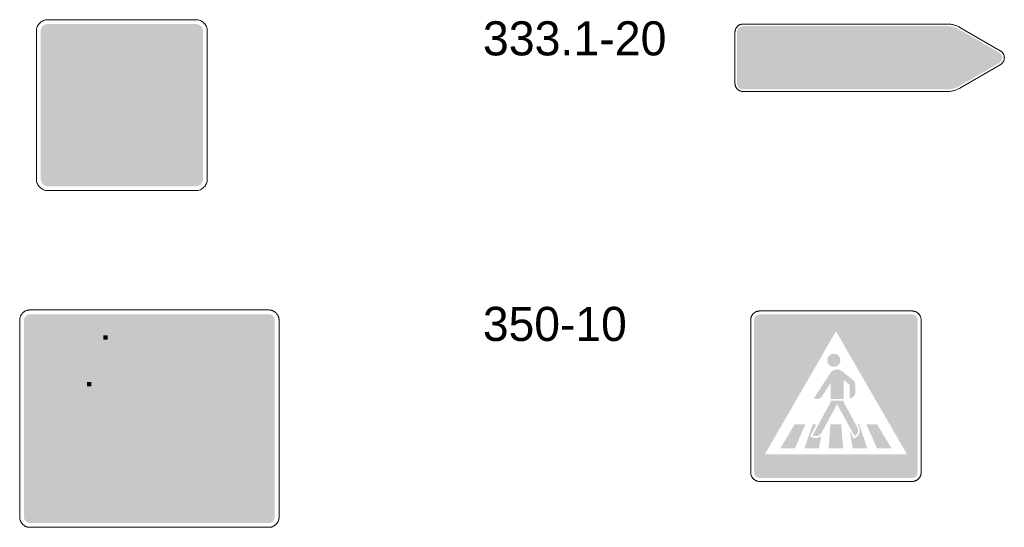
# Model space of a CAD drawing. Header units: millimetres. Extents: x 27 to 616, y -913 to 238.
# Tile 15 of 38: x 489 to 616, y -691 to -626. Entities that reach past the tile are written whole.
import ezdxf
from ezdxf.enums import TextEntityAlignment as Align

# ---------------------------------------------------------------- set-up
doc = ezdxf.new("R2010")
doc.units = ezdxf.units.MM
doc.header["$LTSCALE"] = 5
doc.linetypes.add('AUSGEZOGEN', pattern=[0])
doc.layers.add('Ebene_1', color=7, linetype='Continuous', true_color=0x000000)
doc.layers.add('Layer13', color=5, linetype='Continuous', true_color=0x0000ff)
doc.styles.add('Arial', font='arial.ttf')

msp = doc.modelspace()

# ---------------------------------------------------------------- hatches: boundary and pattern name
at = {"layer": 'Ebene_1', "linetype": 'AUSGEZOGEN', "lineweight": 18, "true_color": 0xce2729}
msp.add_hatch(color=242, dxfattribs=at).paths.add_polyline_path([(491.5, -645.67), (510.89, -626.27), (511.53, -626.27), (511.89, -626.35), (512.18, -626.54), (512.38, -626.84), (512.45, -627.19), (512.45, -627.83), (493.06, -647.23), (492.41, -647.23), (492.06, -647.15), (491.77, -646.96), (491.57, -646.66), (491.5, -646.31)], flags=0)
at = {"layer": 'Ebene_1', "linetype": 'AUSGEZOGEN', "lineweight": 18, "true_color": 0x000000}
for points in [[(582.14, -634.72), (581.83, -634.66), (581.58, -634.49), (581.42, -634.24), (581.35, -633.94), (581.35, -627.34), (581.42, -627.03), (581.58, -626.78), (581.83, -626.62), (582.14, -626.55), (608.53, -626.55), (608.9, -626.58), (609.27, -626.65), (609.62, -626.77), (609.96, -626.94), (615.19, -629.96), (615.43, -630.17), (615.56, -630.43), (615.58, -630.73), (615.48, -631.03), (615.36, -631.19), (615.19, -631.31), (609.96, -634.34), (609.62, -634.5), (609.27, -634.62), (608.9, -634.7), (608.53, -634.72)], [(595.95, -632.46), (595.95, -630.28), (595.69, -630.28), (595.69, -629.86), (595.95, -629.86), (595.95, -629.46), (596, -629.21), (596.14, -629), (596.35, -628.86), (596.61, -628.81), (597, -628.81), (597, -629.3), (596.64, -629.3), (596.52, -629.35), (596.47, -629.46), (596.47, -629.86), (597, -629.86), (597, -630.28), (596.47, -630.28), (596.47, -632.46)], [(600.25, -632.46), (600.25, -628.81), (600.78, -628.81), (600.78, -630.15), (601.05, -629.93), (601.37, -629.83), (601.7, -629.86), (602.01, -630.02), (602.15, -630.16), (602.26, -630.32), (602.32, -630.51), (602.34, -630.7), (602.34, -632.46), (601.82, -632.46), (601.82, -630.86), (601.78, -630.66), (601.67, -630.5), (601.5, -630.38), (601.3, -630.34), (601.09, -630.38), (600.93, -630.5), (600.82, -630.66), (600.78, -630.86), (600.78, -632.46)], [(592.37, -632.46), (591.85, -632.46), (591.85, -632.17), (591.58, -632.39), (591.26, -632.49), (590.92, -632.46), (590.61, -632.3), (590.47, -632.16), (590.37, -631.99), (590.31, -631.81), (590.29, -631.61), (590.29, -629.86), (590.81, -629.86), (590.81, -631.45), (590.85, -631.65), (590.96, -631.82), (591.12, -631.93), (591.33, -631.97), (591.53, -631.93), (591.7, -631.82), (591.81, -631.65), (591.85, -631.45), (591.85, -629.86), (592.37, -629.86)], [(593.02, -632.05), (593.39, -631.67), (593.64, -631.86), (593.93, -631.97), (594.24, -631.99), (594.55, -631.92), (594.64, -631.87), (594.69, -631.79), (594.7, -631.59), (594.61, -631.47), (594.47, -631.42), (593.92, -631.38), (593.62, -631.3), (593.38, -631.12), (593.23, -630.86), (593.19, -630.55), (593.24, -630.31), (593.37, -630.1), (593.55, -629.94), (593.78, -629.84), (594.15, -629.8), (594.51, -629.84), (594.86, -629.96), (595.17, -630.15), (594.85, -630.56), (594.64, -630.43), (594.4, -630.35), (594.15, -630.32), (593.91, -630.35), (593.81, -630.39), (593.75, -630.47), (593.71, -630.67), (593.8, -630.8), (593.95, -630.86), (594.5, -630.9), (594.8, -630.98), (595.04, -631.16), (595.19, -631.42), (595.24, -631.73), (595.19, -631.95), (595.08, -632.14), (594.93, -632.3), (594.73, -632.41), (594.28, -632.51), (593.82, -632.48), (593.4, -632.32)], [(603.12, -632.46), (603.12, -629.86), (603.64, -629.86), (603.64, -630.15), (603.91, -629.93), (604.24, -629.83), (604.57, -629.86), (604.88, -630.02), (604.51, -630.48), (604.33, -630.37), (604.13, -630.34), (603.94, -630.39), (603.78, -630.52), (603.68, -630.68), (603.64, -630.86), (603.64, -632.46)], [(606.32, -632.46), (605.99, -632.46), (605.76, -632.42), (605.58, -632.29), (605.45, -632.1), (605.4, -631.88), (605.4, -630.28), (605.14, -630.28), (605.14, -629.86), (605.4, -629.86), (605.4, -629.07), (605.92, -629.07), (605.92, -629.86), (606.32, -629.86), (606.32, -630.28), (605.92, -630.28), (605.92, -631.81), (605.97, -631.92), (606.09, -631.97), (606.32, -631.97)], [(594.7, -669.68), (594.63, -670.01), (594.45, -670.28), (594.18, -670.46), (593.85, -670.53), (593.51, -670.46), (593.24, -670.28), (593.06, -670.01), (592.99, -669.68), (593.06, -669.34), (593.24, -669.07), (593.51, -668.89), (593.85, -668.82), (594.18, -668.89), (594.45, -669.07), (594.63, -669.34)], [(595.12, -672.21), (595.12, -674.68), (593.42, -674.68), (593.42, -672.64), (592.31, -674.34), (592.11, -674.55), (591.84, -674.67), (591.56, -674.67), (591.28, -674.56), (593.38, -671.33), (593.51, -671.16), (593.67, -671.03), (594.05, -670.87), (594.46, -670.86), (594.85, -671.02), (594.96, -671.1), (596.39, -672.3), (596.56, -672.52), (596.62, -672.79), (596.62, -673.83), (596.56, -674.12), (596.4, -674.36), (596.16, -674.52), (595.87, -674.58), (595.87, -672.84)], [(594.27, -675.33), (592.26, -679.03), (592.04, -679.29), (591.75, -679.44), (591.43, -679.47), (591.1, -679.37), (593.37, -675.2), (593.42, -675), (593.42, -674.9), (595.12, -674.9), (595.12, -675), (595.18, -675.2), (596.87, -678.32), (596.97, -678.64), (596.94, -678.97), (596.79, -679.26), (596.53, -679.48)], [(586.95, -681.04), (588.81, -677.92), (590.19, -677.92), (588.82, -681.04)], [(590.06, -681.04), (591.12, -677.92), (591.63, -677.92), (590.79, -679.47), (590.99, -679.58), (591.31, -679.69), (591.63, -679.7), (591.94, -679.62), (592.22, -679.44), (591.93, -681.04)], [(593.18, -681.04), (593.42, -677.92), (594.81, -677.92), (595.05, -681.04)], [(596.3, -681.04), (595.89, -678.8), (596.43, -679.79), (596.64, -679.68), (596.82, -679.56), (596.97, -679.41), (597.08, -679.23), (597.16, -679.04), (597.2, -678.62), (597.07, -678.21), (596.92, -677.92), (597.12, -677.92), (598.17, -681.04)], [(599.42, -681.04), (598.04, -677.92), (599.42, -677.92), (601.29, -681.04)]]:
    msp.add_hatch(color=18, dxfattribs=at).paths.add_polyline_path(points, flags=0)
at = {"layer": 'Ebene_1', "linetype": 'AUSGEZOGEN', "lineweight": 18, "true_color": 0xfffffe}
for points in [[(582.14, -634.29), (582, -634.26), (581.89, -634.19), (581.81, -634.07), (581.79, -633.94), (581.79, -627.33), (581.81, -627.2), (581.89, -627.09), (582, -627.01), (582.14, -626.99), (608.53, -626.99), (609.16, -627.07), (609.46, -627.17), (609.74, -627.31), (614.98, -630.34), (615.08, -630.43), (615.14, -630.55), (615.15, -630.68), (615.1, -630.81), (614.98, -630.94), (609.74, -633.96), (609.46, -634.1), (609.16, -634.2), (608.53, -634.29)], [(494.32, -640.47), (496.69, -640.47), (494.33, -642.83), (494.32, -642.75)], [(507.14, -640.47), (509.62, -640.47), (509.62, -642.75), (509.57, -642.99), (509.44, -643.18), (509.24, -643.32), (509, -643.37), (507.76, -643.37), (507.52, -643.32), (507.32, -643.18), (507.19, -642.99), (507.14, -642.75)], [(492.61, -670.28), (492.61, -666.46), (493.16, -666.46), (494.25, -668.95), (495.34, -666.46), (495.89, -666.46), (495.89, -670.28), (495.31, -670.28), (495.31, -667.86), (494.49, -669.74), (494.01, -669.74), (493.19, -667.86), (493.19, -670.28)], [(499.58, -666.46), (500.12, -666.46), (500.12, -667.01), (499.58, -667.01)], [(499.58, -667.55), (500.12, -667.55), (500.12, -670.28), (499.58, -670.28)], [(500.94, -670.28), (500.94, -667.55), (501.49, -667.55), (501.49, -667.86), (501.64, -667.72), (501.81, -667.61), (502, -667.54), (502.21, -667.52), (502.56, -667.59), (502.86, -667.79), (503.05, -668.08), (503.13, -668.44), (503.13, -670.28), (502.58, -670.28), (502.58, -668.61), (502.54, -668.4), (502.42, -668.22), (502.25, -668.11), (502.03, -668.06), (501.82, -668.11), (501.65, -668.22), (501.53, -668.4), (501.49, -668.61), (501.49, -670.28)], [(503.74, -670.28), (503.74, -669.84), (505.11, -668.03), (503.81, -668.03), (503.81, -667.55), (505.79, -667.55), (505.79, -667.96), (504.43, -669.77), (505.79, -669.77), (505.79, -670.28)], [(493.57, -676.29), (492.61, -672.47), (493.23, -672.47), (493.84, -675.2), (494.59, -672.47), (495, -672.47), (495.75, -675.2), (496.37, -672.47), (496.98, -672.47), (496.03, -676.29), (495.51, -676.29), (494.8, -673.53), (494.08, -676.29)], [(497.46, -672.47), (498.01, -672.47), (498.01, -673.02), (497.46, -673.02)], [(497.46, -673.56), (498.01, -673.56), (498.01, -676.29), (497.46, -676.29)], [(501.56, -675.86), (501.94, -675.47), (502.12, -675.61), (502.31, -675.72), (502.53, -675.78), (502.75, -675.8), (503.16, -675.73), (503.28, -675.63), (503.33, -675.47), (503.26, -675.29), (503.08, -675.2), (502.5, -675.17), (502.19, -675.09), (501.95, -674.91), (501.79, -674.65), (501.73, -674.35), (501.77, -674.08), (501.9, -673.84), (502.1, -673.66), (502.36, -673.55), (502.75, -673.5), (503.04, -673.53), (503.31, -673.6), (503.57, -673.71), (503.81, -673.87), (503.47, -674.3), (503.13, -674.11), (502.75, -674.05), (502.48, -674.08), (502.33, -674.18), (502.27, -674.35), (502.35, -674.53), (502.53, -674.62), (503.11, -674.66), (503.41, -674.73), (503.66, -674.91), (503.82, -675.17), (503.88, -675.47), (503.84, -675.72), (503.73, -675.94), (503.57, -676.12), (503.35, -676.24), (503.05, -676.32), (502.75, -676.35), (502.42, -676.32), (502.11, -676.22), (501.81, -676.07)], [(516.24, -676.29), (516.24, -673.56), (516.79, -673.56), (516.79, -673.87), (516.93, -673.73), (517.11, -673.62), (517.3, -673.55), (517.5, -673.53), (517.86, -673.6), (518.15, -673.8), (518.35, -674.09), (518.42, -674.45), (518.42, -676.29), (517.88, -676.29), (517.88, -674.62), (517.84, -674.41), (517.72, -674.23), (517.54, -674.12), (517.33, -674.07), (517.12, -674.12), (516.95, -674.23), (516.83, -674.41), (516.79, -674.62), (516.79, -676.29)], [(501.05, -686.75), (506.77, -681.27), (505.21, -680.32), (505.13, -680.24), (505.1, -680.13), (505.15, -679.99), (505.28, -679.92), (509.72, -679.03), (509.76, -679.02), (509.92, -679.09), (509.98, -679.24), (509.98, -679.29), (509.09, -683.73), (509.01, -683.85), (508.87, -683.9), (508.77, -683.88), (508.69, -683.8), (507.73, -682.24), (502.25, -687.95)]]:
    msp.add_hatch(color=7, dxfattribs=at).paths.add_polyline_path(points, flags=0)
at = {"layer": 'Ebene_1', "linetype": 'AUSGEZOGEN', "lineweight": 18, "true_color": 0x000000}
h = msp.add_hatch(color=18, dxfattribs=at)
h.paths.add_polyline_path([(586.77, -632.46), (588.1, -628.81), (588.56, -628.81), (589.9, -632.46), (589.31, -632.46), (589.03, -631.65), (587.63, -631.65), (587.35, -632.46)], flags=0)
h.paths.add_polyline_path([(587.79, -631.16), (588.87, -631.16), (588.33, -629.56)], flags=0)
at = {"layer": 'Ebene_1', "linetype": 'AUSGEZOGEN', "lineweight": 18, "true_color": 0xfffffe}
h = msp.add_hatch(color=7, dxfattribs=at)
h.paths.add_polyline_path([(493.29, -636.34), (493.35, -635.94), (493.54, -635.59), (493.78, -635.26), (494.22, -634.51), (495.85, -630.75), (496.01, -630.5), (496.24, -630.3), (496.5, -630.18), (496.8, -630.13), (507.03, -630.13), (505.99, -631.17), (497.05, -631.17), (496.83, -631.24), (496.67, -631.42), (495.25, -634.68), (502.48, -634.68), (497.1, -640.06), (494.32, -640.06), (493.92, -639.98), (493.59, -639.76), (493.37, -639.43), (493.29, -639.02)], flags=0)
h.paths.add_polyline_path([(496.8, -636.96), (496.71, -636.47), (496.44, -636.08), (496.05, -635.81), (495.56, -635.72), (495.08, -635.81), (494.68, -636.08), (494.42, -636.47), (494.32, -636.96), (494.42, -637.44), (494.68, -637.83), (495.08, -638.1), (495.56, -638.2), (496.05, -638.1), (496.44, -637.83), (496.71, -637.44)], flags=0)
at = {"layer": 'Ebene_1', "linetype": 'AUSGEZOGEN', "lineweight": 18, "true_color": 0x000000}
h = msp.add_hatch(color=18, dxfattribs=at)
h.paths.add_polyline_path([(599.47, -632.46), (598.95, -632.46), (598.95, -632.19), (598.76, -632.39), (598.5, -632.46), (598.17, -632.46), (597.86, -632.4), (597.62, -632.23), (597.45, -631.98), (597.39, -631.68), (597.45, -631.38), (597.62, -631.13), (597.86, -630.96), (598.17, -630.9), (598.95, -630.9), (598.95, -630.64), (598.88, -630.45), (598.71, -630.35), (598.15, -630.35), (598.03, -630.4), (597.94, -630.51), (597.53, -630.18), (597.76, -629.95), (598.06, -629.83), (598.43, -629.8), (598.8, -629.83), (599.07, -629.93), (599.28, -630.11), (599.42, -630.35), (599.47, -630.64)], flags=0)
h.paths.add_polyline_path([(598.95, -631.32), (598.2, -631.32), (598.08, -631.35), (597.97, -631.42), (597.9, -631.52), (597.88, -631.65), (597.9, -631.77), (597.97, -631.88), (598.08, -631.95), (598.2, -631.97), (598.63, -631.97), (598.75, -631.95), (598.86, -631.88), (598.93, -631.77), (598.95, -631.65)], flags=0)
at = {"layer": 'Ebene_1', "linetype": 'AUSGEZOGEN', "lineweight": 18, "true_color": 0xfffffe}
h = msp.add_hatch(color=7, dxfattribs=at)
h.paths.add_polyline_path([(508.52, -631.76), (509.72, -634.51), (510.16, -635.26), (510.41, -635.59), (510.59, -635.94), (510.66, -636.34), (510.66, -639.02), (510.57, -639.43), (510.35, -639.76), (510.02, -639.98), (509.62, -640.06), (500.22, -640.06), (505.6, -634.68), (508.69, -634.68), (507.75, -632.53)], flags=0)
h.paths.add_polyline_path([(509.62, -636.96), (509.52, -636.47), (509.26, -636.08), (508.86, -635.81), (508.38, -635.72), (507.9, -635.81), (507.5, -636.08), (507.24, -636.47), (507.14, -636.96), (507.24, -637.44), (507.5, -637.83), (507.9, -638.1), (508.38, -638.2), (508.86, -638.1), (509.26, -637.83), (509.52, -637.44)], flags=0)
h = msp.add_hatch(color=7, dxfattribs=at)
h.paths.add_polyline_path([(498.76, -670.28), (498.21, -670.28), (498.21, -670), (498.12, -670.12), (498.01, -670.21), (497.73, -670.28), (497.39, -670.28), (497.07, -670.22), (496.81, -670.04), (496.64, -669.78), (496.57, -669.46), (496.64, -669.15), (496.81, -668.88), (497.07, -668.71), (497.39, -668.64), (498.21, -668.64), (498.21, -668.37), (498.14, -668.17), (497.96, -668.07), (497.66, -668.04), (497.37, -668.07), (497.24, -668.13), (497.15, -668.24), (496.72, -667.89), (496.96, -667.66), (497.28, -667.53), (497.66, -667.5), (498.05, -667.53), (498.33, -667.63), (498.56, -667.82), (498.7, -668.08), (498.76, -668.37)], flags=0)
h.paths.add_polyline_path([(498.21, -669.09), (497.43, -669.09), (497.29, -669.12), (497.18, -669.19), (497.11, -669.3), (497.08, -669.43), (497.11, -669.56), (497.18, -669.67), (497.29, -669.75), (497.43, -669.77), (497.87, -669.77), (498, -669.75), (498.11, -669.67), (498.18, -669.56), (498.21, -669.43)], flags=0)
h = msp.add_hatch(color=7, dxfattribs=at)
h.paths.add_polyline_path([(504.56, -676.29), (504.56, -672.47), (505.11, -672.47), (505.11, -673.87), (505.25, -673.73), (505.43, -673.62), (505.62, -673.55), (505.83, -673.53), (506.18, -673.6), (506.48, -673.8), (506.67, -674.09), (506.75, -674.45), (506.75, -675.41), (506.67, -675.76), (506.48, -676.06), (506.18, -676.26), (505.83, -676.33), (505.62, -676.3), (505.43, -676.24), (505.25, -676.13), (505.11, -675.98), (505.11, -676.29)], flags=0)
h.paths.add_polyline_path([(505.11, -675.23), (505.15, -675.45), (505.27, -675.62), (505.44, -675.74), (505.65, -675.78), (505.87, -675.74), (506.04, -675.62), (506.16, -675.45), (506.2, -675.23), (506.2, -674.62), (506.16, -674.41), (506.04, -674.23), (505.87, -674.12), (505.65, -674.07), (505.44, -674.12), (505.27, -674.23), (505.15, -674.41), (505.11, -674.62)], flags=0)
h = msp.add_hatch(color=7, dxfattribs=at)
h.paths.add_polyline_path([(512.48, -676.29), (511.94, -676.29), (511.94, -675.98), (511.79, -676.13), (511.62, -676.24), (511.42, -676.3), (511.22, -676.33), (510.86, -676.26), (510.57, -676.06), (510.37, -675.76), (510.3, -675.41), (510.3, -674.45), (510.37, -674.09), (510.57, -673.8), (510.86, -673.6), (511.22, -673.53), (511.42, -673.55), (511.62, -673.62), (511.79, -673.73), (511.94, -673.87), (511.94, -672.47), (512.48, -672.47)], flags=0)
h.paths.add_polyline_path([(511.94, -675.23), (511.94, -674.62), (511.89, -674.41), (511.78, -674.23), (511.6, -674.12), (511.39, -674.07), (511.18, -674.12), (511, -674.23), (510.89, -674.41), (510.84, -674.62), (510.84, -675.23), (510.89, -675.45), (511, -675.62), (511.18, -675.74), (511.39, -675.78), (511.6, -675.74), (511.78, -675.62), (511.89, -675.45)], flags=0)
h = msp.add_hatch(color=7, dxfattribs=at)
h.paths.add_polyline_path([(501.01, -675.13), (499.3, -675.13), (499.3, -675.2), (499.33, -675.37), (499.4, -675.53), (499.52, -675.65), (499.67, -675.74), (499.95, -675.79), (500.27, -675.72), (500.53, -675.53), (500.95, -675.88), (500.74, -676.08), (500.5, -676.22), (500.23, -676.31), (499.95, -676.34), (499.7, -676.32), (499.47, -676.25), (499.17, -676.08), (498.95, -675.83), (498.81, -675.53), (498.76, -675.2), (498.76, -674.65), (498.78, -674.43), (498.85, -674.22), (498.95, -674.02), (499.09, -673.86), (499.25, -673.72), (499.45, -673.62), (499.66, -673.55), (499.88, -673.53), (500.11, -673.55), (500.32, -673.62), (500.51, -673.72), (500.68, -673.86), (500.82, -674.02), (500.92, -674.22), (500.99, -674.43), (501.01, -674.65)], flags=0)
h.paths.add_polyline_path([(499.3, -674.65), (500.46, -674.65), (500.42, -674.43), (500.29, -674.24), (500.11, -674.12), (499.88, -674.07), (499.66, -674.12), (499.47, -674.24), (499.35, -674.43)], flags=0)
h = msp.add_hatch(color=7, dxfattribs=at)
h.paths.add_polyline_path([(509.55, -676.29), (509, -676.29), (509, -676.01), (508.91, -676.13), (508.8, -676.22), (508.52, -676.29), (508.18, -676.29), (507.86, -676.23), (507.6, -676.05), (507.43, -675.79), (507.36, -675.47), (507.43, -675.15), (507.6, -674.89), (507.86, -674.72), (508.18, -674.65), (509, -674.65), (509, -674.38), (508.93, -674.18), (508.75, -674.08), (508.45, -674.05), (508.16, -674.08), (508.03, -674.14), (507.94, -674.24), (507.51, -673.9), (507.75, -673.67), (508.07, -673.54), (508.45, -673.51), (508.84, -673.54), (509.12, -673.64), (509.35, -673.83), (509.49, -674.09), (509.55, -674.38)], flags=0)
h.paths.add_polyline_path([(509, -675.1), (508.22, -675.1), (508.08, -675.13), (507.97, -675.2), (507.9, -675.31), (507.87, -675.44), (507.9, -675.57), (507.97, -675.68), (508.08, -675.75), (508.22, -675.78), (508.66, -675.78), (508.79, -675.75), (508.9, -675.68), (508.97, -675.57), (509, -675.44)], flags=0)
h = msp.add_hatch(color=7, dxfattribs=at)
h.paths.add_polyline_path([(515.49, -675.13), (513.78, -675.13), (513.78, -675.2), (513.81, -675.37), (513.88, -675.53), (514, -675.65), (514.15, -675.74), (514.43, -675.79), (514.75, -675.72), (515.01, -675.53), (515.42, -675.88), (515.22, -676.08), (514.98, -676.22), (514.71, -676.31), (514.43, -676.34), (514.18, -676.32), (513.94, -676.25), (513.65, -676.08), (513.43, -675.83), (513.28, -675.53), (513.23, -675.2), (513.23, -674.65), (513.26, -674.43), (513.32, -674.22), (513.43, -674.02), (513.56, -673.86), (513.73, -673.72), (513.92, -673.62), (514.13, -673.55), (514.36, -673.53), (514.59, -673.55), (514.8, -673.62), (514.99, -673.72), (515.16, -673.86), (515.3, -674.02), (515.4, -674.22), (515.47, -674.43), (515.49, -674.65)], flags=0)
h.paths.add_polyline_path([(513.78, -674.65), (514.94, -674.65), (514.9, -674.43), (514.77, -674.24), (514.59, -674.12), (514.36, -674.07), (514.14, -674.12), (513.95, -674.24), (513.83, -674.43)], flags=0)
at = {"layer": 'Layer13', "linetype": 'AUSGEZOGEN', "lineweight": 18, "true_color": 0x0000ff}
for points in [[(492.41, -647.23), (492.06, -647.15), (491.77, -646.96), (491.57, -646.66), (491.5, -646.31), (491.5, -627.19), (491.57, -626.84), (491.77, -626.54), (492.06, -626.35), (492.41, -626.27), (511.53, -626.27), (511.89, -626.35), (512.18, -626.54), (512.37, -626.84), (512.45, -627.19), (512.45, -646.31), (512.37, -646.66), (512.18, -646.96), (511.89, -647.15), (511.53, -647.23)], [(490.1, -690.68), (489.8, -690.62), (489.56, -690.46), (489.39, -690.22), (489.33, -689.92), (489.33, -664.49), (489.39, -664.2), (489.56, -663.95), (489.8, -663.79), (490.1, -663.73), (520.94, -663.73), (521.24, -663.79), (521.48, -663.95), (521.64, -664.2), (521.7, -664.49), (521.7, -689.92), (521.64, -690.22), (521.48, -690.46), (521.24, -690.62), (520.94, -690.68)]]:
    msp.add_hatch(color=5, dxfattribs=at).paths.add_polyline_path(points, flags=0)
h = msp.add_hatch(color=5, dxfattribs=at)
h.paths.add_polyline_path([(584.29, -684.87), (584, -684.81), (583.77, -684.66), (583.61, -684.42), (583.56, -684.14), (583.56, -664.49), (583.61, -664.2), (583.77, -663.97), (584, -663.81), (584.29, -663.75), (603.94, -663.75), (604.23, -663.81), (604.46, -663.97), (604.62, -664.2), (604.68, -664.49), (604.68, -684.14), (604.62, -684.42), (604.46, -684.66), (604.23, -684.81), (603.94, -684.87)], flags=0)
h.paths.add_polyline_path([(584.95, -681.81), (603.29, -681.81), (594.12, -665.93)], flags=0)

# ---------------------------------------------------------------- linework, layer by layer
at = {"layer": 'Ebene_1', "color": 7, "linetype": 'AUSGEZOGEN', "lineweight": 18, "true_color": 0xfffffe}
for p, q in [((492.41, -625.72), (511.53, -625.72)), ((490.94, -646.31), (490.94, -627.19)), ((513, -627.19), (513, -646.31)), ((511.53, -647.78), (492.41, -647.78))]:
    msp.add_line(p, q, dxfattribs=at)
at = {"layer": 'Ebene_1', "color": 18, "linetype": 'AUSGEZOGEN', "lineweight": 18, "true_color": 0x000000}
for p, q in [((582.14, -626.29), (608.53, -626.29)), ((581.09, -633.94), (581.09, -627.34)), ((610.09, -626.71), (615.32, -629.73)), ((615.32, -631.54), (610.09, -634.56)), ((608.53, -634.98), (582.14, -634.98)), ((490.1, -663.18), (520.94, -663.18)), ((488.79, -689.92), (488.79, -664.49)), ((522.25, -664.49), (522.25, -689.92)), ((583.12, -684.14), (583.12, -664.49)), ((584.29, -663.31), (603.94, -663.31)), ((605.12, -664.49), (605.12, -684.14)), ((603.94, -685.31), (584.29, -685.31)), ((520.94, -691.23), (490.1, -691.23))]:
    msp.add_line(p, q, dxfattribs=at)
at = {"layer": 'Ebene_1', "color": 7, "linetype": 'AUSGEZOGEN', "lineweight": 18, "true_color": 0xfffffe}
for points in [[(490.94, -627.19), (490.95, -627.04), (490.97, -626.9), (491.01, -626.76), (491.06, -626.62), (491.12, -626.49), (491.19, -626.37), (491.28, -626.26), (491.37, -626.15), (491.48, -626.06), (491.59, -625.97), (491.71, -625.9), (491.84, -625.84), (491.98, -625.79), (492.12, -625.75), (492.26, -625.73), (492.41, -625.72)], [(511.53, -625.72), (511.68, -625.73), (511.82, -625.75), (511.96, -625.79), (512.1, -625.84), (512.23, -625.9), (512.35, -625.97), (512.46, -626.06), (512.57, -626.15), (512.66, -626.26), (512.75, -626.37), (512.82, -626.49), (512.88, -626.62), (512.93, -626.76), (512.97, -626.9), (512.99, -627.04), (513, -627.19)], [(492.41, -647.78), (492.26, -647.77), (492.12, -647.75), (491.98, -647.71), (491.84, -647.66), (491.71, -647.6), (491.59, -647.52), (491.48, -647.44), (491.37, -647.35), (491.28, -647.24), (491.19, -647.13), (491.12, -647.01), (491.06, -646.88), (491.01, -646.74), (490.97, -646.6), (490.95, -646.46), (490.94, -646.31)], [(513, -646.31), (512.99, -646.46), (512.97, -646.6), (512.93, -646.74), (512.88, -646.88), (512.82, -647.01), (512.75, -647.13), (512.66, -647.24), (512.57, -647.35), (512.46, -647.44), (512.35, -647.52), (512.23, -647.6), (512.1, -647.66), (511.96, -647.71), (511.82, -647.75), (511.68, -647.77), (511.53, -647.78)]]:
    msp.add_lwpolyline(points, dxfattribs=at)
at = {"layer": 'Ebene_1', "color": 18, "linetype": 'AUSGEZOGEN', "lineweight": 18, "true_color": 0x000000}
for points in [[(581.09, -627.34), (581.09, -627.28), (581.1, -627.23), (581.1, -627.18), (581.11, -627.13), (581.12, -627.08), (581.14, -627.03), (581.15, -626.98), (581.17, -626.93), (581.19, -626.88), (581.22, -626.84), (581.24, -626.8), (581.27, -626.75), (581.3, -626.71), (581.33, -626.67), (581.36, -626.63), (581.4, -626.6), (581.43, -626.56), (581.47, -626.53), (581.51, -626.5), (581.55, -626.47), (581.59, -626.44), (581.64, -626.42), (581.68, -626.4), (581.73, -626.38), (581.78, -626.36), (581.83, -626.34), (581.87, -626.33), (581.93, -626.31), (581.98, -626.31), (582.03, -626.3), (582.08, -626.29), (582.14, -626.29)], [(608.53, -626.29), (608.63, -626.3), (608.73, -626.3), (608.83, -626.31), (608.94, -626.32), (609.04, -626.34), (609.14, -626.35), (609.24, -626.38), (609.34, -626.4), (609.43, -626.43), (609.53, -626.46), (609.63, -626.49), (609.72, -626.53), (609.82, -626.57), (609.91, -626.61), (610, -626.66), (610.09, -626.71)], [(615.32, -629.73), (615.37, -629.76), (615.41, -629.79), (615.46, -629.82), (615.5, -629.86), (615.53, -629.89), (615.57, -629.93), (615.6, -629.97), (615.64, -630.01), (615.67, -630.05), (615.69, -630.09), (615.72, -630.13), (615.74, -630.18), (615.76, -630.22), (615.78, -630.27), (615.8, -630.32), (615.81, -630.37), (615.82, -630.41), (615.83, -630.46), (615.84, -630.51), (615.84, -630.56), (615.85, -630.61), (615.85, -630.66), (615.84, -630.71), (615.84, -630.77), (615.83, -630.82), (615.82, -630.87), (615.81, -630.92), (615.79, -630.97), (615.78, -631.01), (615.76, -631.06), (615.73, -631.11), (615.71, -631.16)], [(615.71, -631.16), (615.67, -631.22), (615.63, -631.27), (615.59, -631.32), (615.54, -631.37), (615.49, -631.42), (615.44, -631.46), (615.38, -631.5), (615.32, -631.54)], [(582.14, -634.98), (582.08, -634.98), (582.03, -634.98), (581.98, -634.97), (581.93, -634.96), (581.87, -634.95), (581.83, -634.94), (581.78, -634.92), (581.73, -634.9), (581.68, -634.88), (581.64, -634.86), (581.59, -634.83), (581.55, -634.8), (581.51, -634.78), (581.47, -634.74), (581.43, -634.71), (581.4, -634.68), (581.36, -634.64), (581.33, -634.6), (581.3, -634.56), (581.27, -634.52), (581.24, -634.48), (581.22, -634.44), (581.19, -634.39), (581.17, -634.34), (581.15, -634.3), (581.14, -634.25), (581.12, -634.2), (581.11, -634.15), (581.1, -634.1), (581.1, -634.05), (581.09, -633.99), (581.09, -633.94)], [(610.09, -634.56), (610, -634.61), (609.91, -634.66), (609.82, -634.7), (609.72, -634.74), (609.63, -634.78), (609.53, -634.82), (609.43, -634.85), (609.34, -634.88), (609.24, -634.9), (609.14, -634.92), (609.04, -634.94), (608.94, -634.96), (608.83, -634.97), (608.73, -634.98), (608.63, -634.98), (608.53, -634.98)], [(488.79, -664.49), (488.79, -664.42), (488.79, -664.36), (488.8, -664.29), (488.81, -664.23), (488.83, -664.16), (488.85, -664.1), (488.87, -664.04), (488.89, -663.98), (488.92, -663.92), (488.94, -663.87), (488.98, -663.81), (489.01, -663.76), (489.05, -663.71), (489.09, -663.66), (489.13, -663.61), (489.17, -663.57), (489.22, -663.52), (489.26, -663.48), (489.31, -663.44), (489.36, -663.41), (489.42, -663.37), (489.47, -663.34), (489.53, -663.31), (489.59, -663.28), (489.65, -663.26), (489.71, -663.24), (489.77, -663.22), (489.83, -663.21), (489.9, -663.2), (489.96, -663.19), (490.03, -663.18), (490.1, -663.18)], [(520.94, -663.18), (521, -663.18), (521.07, -663.19), (521.14, -663.2), (521.2, -663.21), (521.27, -663.22), (521.33, -663.24), (521.39, -663.26), (521.45, -663.28), (521.51, -663.31), (521.56, -663.34), (521.62, -663.37), (521.67, -663.41), (521.72, -663.44), (521.77, -663.48), (521.82, -663.52), (521.86, -663.57), (521.91, -663.61), (521.95, -663.66), (521.99, -663.71), (522.02, -663.76), (522.06, -663.81), (522.09, -663.87), (522.12, -663.92), (522.15, -663.98), (522.17, -664.04), (522.19, -664.1), (522.21, -664.16), (522.22, -664.23), (522.23, -664.29), (522.24, -664.36), (522.25, -664.42), (522.25, -664.49)], [(583.12, -664.49), (583.12, -664.43), (583.12, -664.37), (583.13, -664.31), (583.14, -664.25), (583.15, -664.19), (583.17, -664.14), (583.19, -664.08), (583.21, -664.03), (583.23, -663.98), (583.26, -663.93), (583.29, -663.88), (583.32, -663.83), (583.35, -663.78), (583.38, -663.74), (583.42, -663.7), (583.46, -663.66), (583.5, -663.62), (583.54, -663.58), (583.59, -663.55), (583.63, -663.51), (583.68, -663.48), (583.73, -663.45), (583.78, -663.43), (583.83, -663.4), (583.89, -663.38), (583.94, -663.37), (584, -663.35), (584.05, -663.34), (584.11, -663.33), (584.17, -663.32), (584.23, -663.31), (584.29, -663.31)], [(603.94, -663.31), (604, -663.31), (604.06, -663.32), (604.12, -663.33), (604.18, -663.34), (604.24, -663.35), (604.29, -663.37), (604.35, -663.38), (604.4, -663.4), (604.45, -663.43), (604.5, -663.45), (604.55, -663.48), (604.6, -663.51), (604.65, -663.55), (604.69, -663.58), (604.73, -663.62), (604.77, -663.66), (604.81, -663.7), (604.85, -663.74), (604.88, -663.78), (604.92, -663.83), (604.95, -663.88), (604.97, -663.93), (605, -663.98), (605.02, -664.03), (605.05, -664.08), (605.06, -664.14), (605.08, -664.19), (605.09, -664.25), (605.1, -664.31), (605.11, -664.37), (605.12, -664.43), (605.12, -664.49)], [(584.29, -685.31), (584.23, -685.31), (584.17, -685.31), (584.11, -685.3), (584.05, -685.29), (584, -685.27), (583.94, -685.26), (583.89, -685.24), (583.83, -685.22), (583.78, -685.2), (583.73, -685.17), (583.68, -685.14), (583.63, -685.11), (583.59, -685.08), (583.54, -685.04), (583.5, -685.01), (583.46, -684.97), (583.42, -684.93), (583.38, -684.88), (583.35, -684.84), (583.32, -684.79), (583.29, -684.75), (583.26, -684.7), (583.23, -684.65), (583.21, -684.6), (583.19, -684.54), (583.17, -684.49), (583.15, -684.43), (583.14, -684.38), (583.13, -684.32), (583.12, -684.26), (583.12, -684.2), (583.12, -684.14)], [(605.12, -684.14), (605.12, -684.2), (605.11, -684.26), (605.1, -684.32), (605.09, -684.38), (605.08, -684.43), (605.06, -684.49), (605.05, -684.54), (605.02, -684.6), (605, -684.65), (604.97, -684.7), (604.95, -684.75), (604.92, -684.79), (604.88, -684.84), (604.85, -684.88), (604.81, -684.93), (604.77, -684.97), (604.73, -685.01), (604.69, -685.04), (604.65, -685.08), (604.6, -685.11), (604.55, -685.14), (604.5, -685.17), (604.45, -685.2), (604.4, -685.22), (604.35, -685.24), (604.29, -685.26), (604.24, -685.27), (604.18, -685.29), (604.12, -685.3), (604.06, -685.31), (604, -685.31), (603.94, -685.31)], [(490.1, -691.23), (490.03, -691.23), (489.96, -691.22), (489.9, -691.21), (489.83, -691.2), (489.77, -691.19), (489.71, -691.17), (489.65, -691.15), (489.59, -691.13), (489.53, -691.1), (489.47, -691.07), (489.42, -691.04), (489.36, -691.01), (489.31, -690.97), (489.26, -690.93), (489.22, -690.89), (489.17, -690.85), (489.13, -690.8), (489.09, -690.75), (489.05, -690.7), (489.01, -690.65), (488.98, -690.6), (488.94, -690.54), (488.92, -690.49), (488.89, -690.43), (488.87, -690.37), (488.85, -690.31), (488.83, -690.25), (488.81, -690.18), (488.8, -690.12), (488.79, -690.05), (488.79, -689.99), (488.79, -689.92)], [(522.25, -689.92), (522.25, -689.99), (522.24, -690.05), (522.23, -690.12), (522.22, -690.18), (522.21, -690.25), (522.19, -690.31), (522.17, -690.37), (522.15, -690.43), (522.12, -690.49), (522.09, -690.54), (522.06, -690.6), (522.02, -690.65), (521.99, -690.7), (521.95, -690.75), (521.91, -690.8), (521.86, -690.85), (521.82, -690.89), (521.77, -690.93), (521.72, -690.97), (521.67, -691.01), (521.62, -691.04), (521.56, -691.07), (521.51, -691.1), (521.45, -691.13), (521.39, -691.15), (521.33, -691.17), (521.27, -691.19), (521.2, -691.2), (521.14, -691.21), (521.07, -691.22), (521, -691.23), (520.94, -691.23)]]:
    msp.add_lwpolyline(points, dxfattribs=at)

# ---------------------------------------------------------------- texts
at = {"layer": 'Ebene_1', "color": 18, "linetype": 'AUSGEZOGEN', "lineweight": 18, "true_color": 0x000000, "style": 'Arial'}
for s, width, p, p2 in [('333.1-20', 0.977128, (548.56, -630.33), (572.25, -630.33)), ('350-10', 0.971001, (548.56, -667.18), (567.13, -667.18))]:
    msp.add_text(s, height=4.401, dxfattribs=dict(at, width=width)).set_placement(p, p2, align=Align.FIT)

doc.saveas('drawing.dxf')
